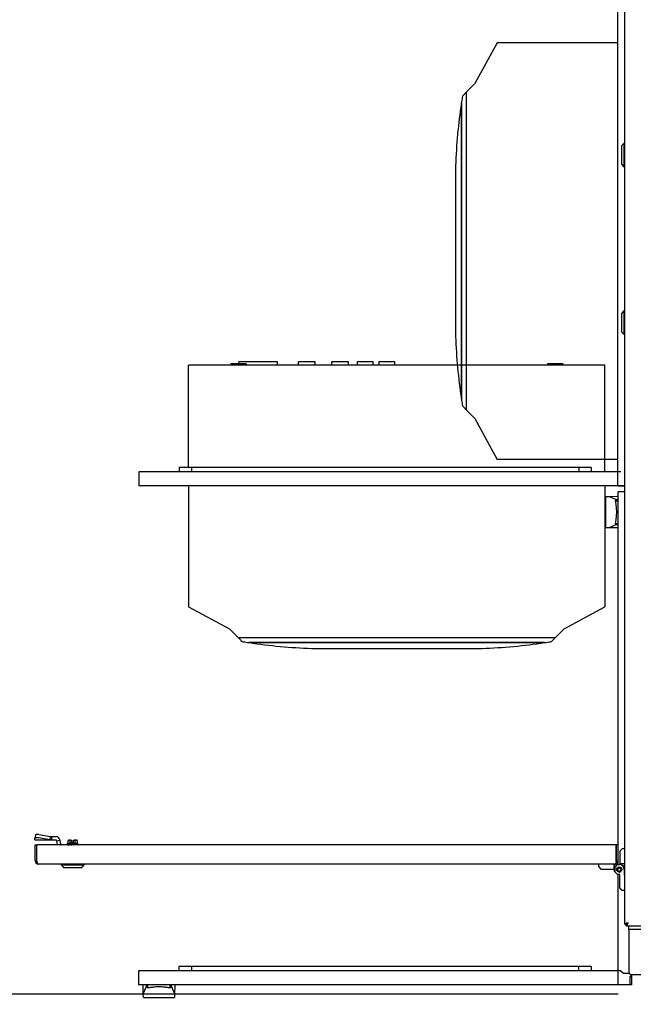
# Model space of a CAD drawing. Extents: x -72 to 51457, y 0 to 26838.
# Tile 12 of 203: x 4608 to 5345, y 7634 to 8816. Entities that reach past the tile are written whole.
import ezdxf
from ezdxf.enums import TextEntityAlignment as Align

# ---------------------------------------------------------------- set-up
doc = ezdxf.new("R2010")
doc.units = 0
doc.header["$LTSCALE"] = 12
for name, pattern in [('LDM', [0]), ('LEA', [0]), ('LFUN', [0]), ('SOLID_THIN', [0])]:
    doc.linetypes.add(name, pattern=pattern)
doc.layers.get('0').update_dxf_attribs({"linetype": 'CONTINUOUS'})
doc.layers.add('4', color=7, linetype='CONTINUOUS')
doc.styles.get("Standard").update_dxf_attribs({"font": 'medtext', "width": 0.75})
doc.styles.add('TDM', font='TXT', dxfattribs={"width": 0.675})
doc.dimstyles.new('MEDDIM1607', dxfattribs={"dimscale": 20, "dimtxt": 6, "dimasz": 3.5, "dimexe": 2.5, "dimexo": 2.5, "dimgap": 1.665, "dimtad": 1, "dimdec": 4, "dimrnd": 1, "dimzin": 12, "dimdsep": 46, "dimtxsty": 'Standard', "dimblk": 'MEDFUNV_7', "dimcen": 30, "dimclrd": 7, "dimclre": 7, "dimclrt": 7, "dimadec": 0, "dimazin": 0, "dimtfac": 0.7, "dimtdec": 4, "dimtmove": 0, "dimatfit": 3, "dimldrblk": 'MEDFUNV_7', "dimfxl": 0, "dimtolj": 1, "dimtzin": 0, "dimarcsym": 0})
doc.dimstyles.new('MEDDIM1614', dxfattribs={"dimscale": 20, "dimtxt": 6, "dimasz": 3.5, "dimexe": 2.5, "dimexo": 2.5, "dimgap": 1.665, "dimtad": 1, "dimdec": 4, "dimrnd": 1, "dimzin": 12, "dimdsep": 46, "dimtxsty": 'Standard', "dimblk": 'MEDFUNV_7', "dimcen": 30, "dimclrd": 7, "dimclre": 7, "dimclrt": 7, "dimadec": 0, "dimazin": 0, "dimtfac": 0.7, "dimtdec": 4, "dimtmove": 0, "dimatfit": 3, "dimldrblk": 'MEDFUNV_7', "dimfxl": 0, "dimtolj": 1, "dimtzin": 0, "dimarcsym": 0})
doc.dimstyles.new('MEDDIM8114', dxfattribs={"dimscale": 20, "dimtxt": 6, "dimasz": 3.5, "dimexe": 2.5, "dimexo": 2.5, "dimgap": 1.665, "dimtad": 1, "dimdec": 4, "dimrnd": 1, "dimzin": 12, "dimdsep": 46, "dimtxsty": 'Standard', "dimblk": 'MEDFUNV_7', "dimcen": 30, "dimclrd": 7, "dimclre": 7, "dimclrt": 7, "dimadec": 0, "dimazin": 0, "dimtfac": 0.7, "dimtdec": 4, "dimtmove": 0, "dimatfit": 3, "dimldrblk": 'MEDFUNV_7', "dimfxl": 0, "dimtolj": 1, "dimtzin": 0, "dimarcsym": 0})

# ---------------------------------------------------------------- blocks, each defined once
blk = doc.blocks.new('MEDFUNV_6')
at = {"color": 0, "linetype": 'LFUN', "lineweight": -2}
for points in [[(1, 0.133), (0, 0), (1, -0.133), (1, 0.133)], [(1, 0.111), (0.167, 0), (1, -0.111)], [(1, 0.089), (0.333, 0), (1, -0.089)], [(1, 0.067), (0.5, 0), (1, -0.067)], [(1, 0.044), (0.667, 0), (1, -0.044)], [(1, 0.022), (0.833, 0), (1, -0.022)]]:
    blk.add_lwpolyline(points, dxfattribs=at)
blk = doc.blocks.new('MEDFUNV_7')
at = {"color": 0, "linetype": 'LFUN', "lineweight": -2}
for points in [[(-1, 0.133), (0, 0), (-1, -0.133), (-1, 0.133)], [(-1, 0.111), (-0.167, 0), (-1, -0.111)], [(-1, 0.089), (-0.333, 0), (-1, -0.089)], [(-1, 0.067), (-0.5, 0), (-1, -0.067)], [(-1, 0.044), (-0.667, 0), (-1, -0.044)], [(-1, 0.022), (-0.833, 0), (-1, -0.022)]]:
    blk.add_lwpolyline(points, dxfattribs=at)
blk = doc.blocks.new('MEDCLUMP_DIM_1608_')
at = {"layer": '4', "color": 7, "linetype": 'LEA', "lineweight": 25}
for p, q in [((5818.1, 9552.7), (3300.8, 9552.7)), ((5818.1, 7552.7), (3300.8, 7552.7))]:
    blk.add_line(p, q, dxfattribs=at)
at = {"layer": '4', "color": 7, "linetype": 'LDM', "lineweight": 25}
blk.add_line((3350.8, 7552.7), (3350.8, 9552.7), dxfattribs=at)
at = {"layer": '4', "color": 7, "linetype": 'LDM', "lineweight": 25, "xscale": 70, "yscale": 70, "zscale": 70, "rotation": 90}
for name, p in [('MEDFUNV_7', (3350.8, 9552.7)), ('MEDFUNV_6', (3350.8, 7552.7))]:
    blk.add_blockref(name, p, dxfattribs=at)
at = {"layer": '4', "color": 7, "lineweight": 25, "style": 'TDM', "width": 0.781579}
blk.add_text('2000', height=120, rotation=90, dxfattribs=at).set_placement((3350.8, 8404.2), align=Align.BOTTOM_LEFT)
blk = doc.blocks.new('*D80')
at = {"lineweight": 0}
blk.add_blockref('MEDCLUMP_DIM_1608_', (0, 0), dxfattribs=at)
blk = doc.blocks.new('MEDCLUMP_DIM_1615_')
at = {"layer": '4', "color": 7, "linetype": 'LEA', "lineweight": 25}
for p, q in [((5327, 9459.2), (3742.5, 9459.2)), ((5327, 7646.2), (3742.5, 7646.2))]:
    blk.add_line(p, q, dxfattribs=at)
at = {"layer": '4', "color": 7, "linetype": 'LDM', "lineweight": 25}
blk.add_line((3792.5, 7646.2), (3792.5, 9459.2), dxfattribs=at)
at = {"layer": '4', "color": 7, "linetype": 'LDM', "lineweight": 25, "xscale": 70, "yscale": 70, "zscale": 70, "rotation": 90}
for name, p in [('MEDFUNV_7', (3792.5, 9459.2)), ('MEDFUNV_6', (3792.5, 7646.2))]:
    blk.add_blockref(name, p, dxfattribs=at)
at = {"layer": '4', "color": 7, "lineweight": 25, "style": 'TDM', "width": 0.825}
blk.add_text('1813', height=120, rotation=90, dxfattribs=at).set_placement((3792.5, 8404.2), align=Align.BOTTOM_LEFT)
blk = doc.blocks.new('*D78')
at = {"lineweight": 0}
blk.add_blockref('MEDCLUMP_DIM_1615_', (0, 0), dxfattribs=at)
blk = doc.blocks.new('MEDCLUMP_DIM_8115_')
at = {"layer": '4', "color": 7, "linetype": 'LEA', "lineweight": 25}
for p, q in [((5820.8, 7552.7), (3542.7, 7552.7)), ((3758.1, 7502.3), (3542.7, 7502.3))]:
    blk.add_line(p, q, dxfattribs=at)
at = {"layer": '4', "color": 7, "linetype": 'LDM', "lineweight": 25}
for points in [[(3592.7, 7837.7), (3592.7, 7552.7), (3592.7, 7502.3), (3592.7, 7362.3)], [(3592.7, 7552.7), (3592.7, 7502.3)]]:
    blk.add_lwpolyline(points, dxfattribs=at)
at = {"layer": '4', "color": 7, "linetype": 'LDM', "lineweight": 25, "xscale": 70, "yscale": 70, "zscale": 70, "rotation": 270}
for name, p in [('MEDFUNV_7', (3592.7, 7552.7)), ('MEDFUNV_6', (3592.7, 7502.3))]:
    blk.add_blockref(name, p, dxfattribs=at)
at = {"layer": '4', "color": 7, "lineweight": 25, "style": 'TDM', "width": 0.75}
blk.add_text('50', height=120, rotation=90, dxfattribs=at).set_placement((3592.7, 7662.7), align=Align.BOTTOM_LEFT)
blk = doc.blocks.new('*D26')
at = {"lineweight": 0}
blk.add_blockref('MEDCLUMP_DIM_8115_', (0, 0), dxfattribs=at)
blk = doc.blocks.new('Vela_Drauf')
at = {"color": 7, "linetype": 'SOLID_THIN', "lineweight": 25}
for p, q in [((5334.8, 7730), (5334.8, 9375.3)), ((5326.6, 8256), (5326.6, 8848)), ((5181.6, 8788), (5154.9, 8739)), ((5326.6, 8788), (5181.6, 8788)), ((5154.9, 8739), (5144.5, 8728.6)), ((5144.5, 8728.6), (5141.1, 8725.2)), ((5144.5, 8728.6), (5144.5, 8347.4)), ((5138.6, 8715.6), (5138.6, 8360.4)), ((5138.6, 8360.5), (5138.6, 8715.5)), ((5333.8, 8667.2), (5330.8, 8664.2)), ((5330.8, 8664.2), (5330.8, 8642.2)), ((5334.8, 8667.2), (5333.8, 8667.2)), ((5333.8, 8667.2), (5333.8, 8639.2)), ((5131.6, 8640.5), (5131.6, 8435.5)), ((5330.8, 8642.2), (5333.8, 8639.2)), ((5333.8, 8639.2), (5334.8, 8639.2)), ((5333.8, 8466.2), (5330.8, 8463.2)), ((5330.8, 8463.2), (5330.8, 8452.2)), ((5334.8, 8466.2), (5333.8, 8466.2)), ((5333.8, 8466.2), (5333.8, 8438.2)), ((5330.8, 8452.2), (5330.8, 8441.2)), ((5330.8, 8441.2), (5333.8, 8438.2)), ((5333.8, 8438.2), (5334.8, 8438.2)), ((5141.1, 8350.9), (5144.5, 8347.4)), ((5144.5, 8347.4), (5154.9, 8337)), ((5154.9, 8337), (5181.6, 8288)), ((5326.6, 8288), (5181.6, 8288)), ((5334.8, 8256), (5326.6, 8256)), ((5334.8, 8249.2), (5326.8, 8249.2)), ((5326.8, 7801.7), (5326.8, 8249.2)), ((5311.8, 8243.4), (5316.1, 8243.5)), ((5311.8, 8243.4), (5311.8, 8205.9)), ((5316.1, 8243.5), (5325.8, 8243.7)), ((5316.1, 8243.5), (5324.8, 8239.7)), ((5323.4, 8238.2), (5326.8, 8238.2)), ((5324.8, 8239.7), (5326.8, 8239.7)), ((5325.8, 8243.7), (5326.8, 8243.7)), ((5316.1, 8205.9), (5311.8, 8205.9)), ((5324.8, 8209.7), (5316.1, 8205.9)), ((5325.8, 8205.7), (5316.1, 8205.9)), ((5323.4, 8211.2), (5326.8, 8211.2)), ((5324.8, 8209.7), (5326.8, 8209.7)), ((5326.8, 8205.7), (5325.8, 8205.7)), ((5331.8, 7820.7), (5328.8, 7817.7)), ((5328.8, 7817.7), (5328.8, 7802.4)), ((5334.8, 7820.7), (5331.8, 7820.7)), ((5323.3, 7798.7), (5326.3, 7801.7)), ((5326.3, 7801.7), (5328.3, 7801.7)), ((5334.8, 7802.4), (5328.8, 7802.4)), ((5328.8, 7801.7), (5328.8, 7802.4)), ((5334.3, 7802.4), (5334.3, 7795.7)), ((5323.3, 7792.7), (5323.3, 7798.7)), ((5326.3, 7789.7), (5323.3, 7792.7)), ((5325.3, 7796.1), (5325.2, 7796)), ((5325.3, 7796.1), (5325.2, 7796.1)), ((5325.3, 7795.8), (5325.2, 7795.9)), ((5325.3, 7795.8), (5325.2, 7795.8)), ((5325.3, 7795.5), (5325.2, 7795.6)), ((5325.2, 7795.5), (5325.3, 7795.5)), ((5325.2, 7795.2), (5325.3, 7795.3)), ((5325.3, 7795.3), (5325.2, 7795.3)), ((5325.4, 7796.6), (5325.3, 7796.6)), ((5325.3, 7796.3), (5325.3, 7796.4)), ((5325.3, 7796.3), (5325.3, 7796.3)), ((5325.3, 7795), (5325.3, 7795.1)), ((5325.3, 7795), (5325.3, 7795)), ((5325.4, 7794.8), (5325.3, 7794.8)), ((5325.5, 7796.8), (5325.4, 7796.8)), ((5325.4, 7796.6), (5325.4, 7796.7)), ((5325.4, 7794.7), (5325.4, 7794.8)), ((5325.5, 7794.5), (5325.4, 7794.6)), ((5325.6, 7797.1), (5325.5, 7797.1)), ((5325.5, 7796.8), (5325.5, 7796.9)), ((5325.5, 7794.5), (5325.5, 7794.5)), ((5325.6, 7794.3), (5325.5, 7794.3)), ((5325.6, 7797.1), (5325.6, 7797.1)), ((5325.6, 7794.2), (5325.6, 7794.3)), ((5325.7, 7797.3), (5325.7, 7797.4)), ((5325.7, 7797.3), (5325.7, 7797.3)), ((5325.7, 7794.1), (5325.7, 7794.1)), ((5325.7, 7794), (5325.7, 7794.1)), ((5325.9, 7797.5), (5325.8, 7797.5)), ((5325.9, 7793.9), (5325.8, 7793.9)), ((5325.9, 7797.5), (5325.9, 7797.6)), ((5325.9, 7793.8), (5325.9, 7793.9)), ((5326, 7797.7), (5326, 7797.8)), ((5326, 7797.7), (5326, 7797.7)), ((5326, 7793.7), (5326, 7793.7)), ((5326, 7793.6), (5326, 7793.7)), ((5326.2, 7797.9), (5326.2, 7798)), ((5326.2, 7797.9), (5326.2, 7797.9)), ((5326.2, 7793.4), (5326.2, 7793.5)), ((5326.2, 7793.5), (5326.2, 7793.5)), ((5328.8, 7789.7), (5326.3, 7789.7)), ((5326.4, 7798.1), (5326.4, 7798.1)), ((5326.4, 7798.1), (5326.4, 7798.1)), ((5326.4, 7793.3), (5326.4, 7793.3)), ((5326.4, 7793.2), (5326.4, 7793.3)), ((5326.6, 7798.2), (5326.7, 7798.3)), ((5326.6, 7798.2), (5326.6, 7798.2)), ((5326.7, 7793.1), (5326.6, 7793.2)), ((5326.6, 7793.2), (5326.6, 7793.1)), ((5326.9, 7798.3), (5326.8, 7798.4)), ((5326.9, 7793), (5326.8, 7793)), ((5326.8, 7657.2), (5326.8, 7789.7)), ((5326.9, 7798.3), (5326.9, 7798.4)), ((5326.9, 7793), (5326.9, 7793)), ((5327.1, 7798.5), (5327, 7798.5)), ((5327.1, 7792.9), (5327, 7792.9)), ((5327.1, 7798.5), (5327.1, 7798.5)), ((5327.1, 7792.8), (5327.1, 7792.9)), ((5327.4, 7798.5), (5327.3, 7798.6)), ((5327.4, 7792.8), (5327.3, 7792.8)), ((5327.4, 7798.5), (5327.4, 7798.6)), ((5327.4, 7792.8), (5327.4, 7792.8)), ((5327.6, 7798.6), (5327.7, 7798.7)), ((5327.6, 7798.6), (5327.6, 7798.7)), ((5327.7, 7792.7), (5327.6, 7792.8)), ((5327.6, 7792.8), (5327.6, 7792.7)), ((5327.9, 7798.7), (5327.8, 7798.7)), ((5327.9, 7792.7), (5327.8, 7792.7)), ((5327.9, 7798.7), (5327.9, 7798.7)), ((5327.9, 7792.7), (5327.9, 7792.7)), ((5328.2, 7798.7), (5328.1, 7798.7)), ((5328.1, 7798.7), (5328.1, 7798.7)), ((5328.2, 7792.6), (5328.1, 7792.7)), ((5328.1, 7792.7), (5328.1, 7792.6)), ((5328.3, 7798.7), (5328.4, 7798.7)), ((5328.3, 7792.6), (5328.4, 7792.7)), ((5328.4, 7798.7), (5328.4, 7798.7)), ((5328.4, 7792.7), (5328.4, 7792.6)), ((5328.6, 7798.7), (5328.6, 7798.7)), ((5328.6, 7798.7), (5328.7, 7798.7)), ((5328.6, 7792.7), (5328.6, 7792.7)), ((5328.6, 7792.7), (5328.7, 7792.7)), ((5328.8, 7773.7), (5328.8, 7789.7)), ((5328.9, 7798.7), (5328.9, 7798.6)), ((5328.9, 7798.6), (5329, 7798.7)), ((5328.9, 7792.8), (5329, 7792.7)), ((5328.9, 7792.7), (5328.9, 7792.8)), ((5329.1, 7798.6), (5329.2, 7798.5)), ((5329.1, 7792.8), (5329.2, 7792.8)), ((5329.2, 7798.5), (5329.2, 7798.6)), ((5329.2, 7792.8), (5329.2, 7792.8)), ((5329.4, 7798.5), (5329.5, 7798.5)), ((5329.4, 7798.5), (5329.4, 7798.5)), ((5329.4, 7792.9), (5329.5, 7792.9)), ((5329.4, 7792.8), (5329.4, 7792.9)), ((5329.6, 7798.4), (5329.6, 7798.3)), ((5329.6, 7798.3), (5329.7, 7798.4)), ((5329.6, 7793), (5329.7, 7793)), ((5329.6, 7793), (5329.6, 7793)), ((5329.8, 7798.3), (5329.9, 7798.2)), ((5329.8, 7793.1), (5329.9, 7793.2)), ((5329.9, 7798.2), (5329.9, 7798.2)), ((5329.9, 7793.2), (5329.9, 7793.1)), ((5330.1, 7798.1), (5330.1, 7798.1)), ((5330.1, 7798.1), (5330.1, 7798.1)), ((5330.1, 7793.3), (5330.1, 7793.3)), ((5330.1, 7793.2), (5330.1, 7793.3)), ((5330.3, 7798), (5330.3, 7797.9)), ((5330.3, 7797.9), (5330.4, 7797.9)), ((5330.3, 7793.4), (5330.3, 7793.5)), ((5330.3, 7793.5), (5330.4, 7793.5)), ((5330.5, 7797.8), (5330.5, 7797.7)), ((5330.5, 7797.7), (5330.5, 7797.7)), ((5330.5, 7793.6), (5330.5, 7793.7)), ((5330.5, 7793.7), (5330.5, 7793.7)), ((5330.6, 7797.6), (5330.6, 7797.5)), ((5330.6, 7797.5), (5330.7, 7797.5)), ((5330.6, 7793.9), (5330.7, 7793.9)), ((5330.6, 7793.8), (5330.6, 7793.9)), ((5330.8, 7797.4), (5330.8, 7797.3)), ((5330.8, 7797.3), (5330.9, 7797.3)), ((5330.8, 7794.1), (5330.9, 7794.1)), ((5330.8, 7794), (5330.8, 7794.1)), ((5330.9, 7797.1), (5330.9, 7797.1)), ((5330.9, 7797.1), (5331, 7797.1)), ((5330.9, 7794.2), (5330.9, 7794.3)), ((5330.9, 7794.3), (5331, 7794.3)), ((5331.1, 7796.9), (5331, 7796.8)), ((5331, 7796.8), (5331.1, 7796.8)), ((5331, 7794.5), (5331.1, 7794.6)), ((5331.1, 7794.5), (5331, 7794.5)), ((5331.1, 7796.7), (5331.1, 7796.6)), ((5331.1, 7796.6), (5331.2, 7796.6)), ((5331.1, 7794.7), (5331.1, 7794.8)), ((5331.1, 7794.8), (5331.2, 7794.8)), ((5331.2, 7796.4), (5331.2, 7796.3)), ((5331.2, 7796.3), (5331.2, 7796.3)), ((5331.3, 7796.1), (5331.2, 7796.1)), ((5331.2, 7796.1), (5331.3, 7796)), ((5331.3, 7795.2), (5331.2, 7795.3)), ((5331.2, 7795.3), (5331.3, 7795.3)), ((5331.2, 7795), (5331.2, 7795.1)), ((5331.2, 7795), (5331.2, 7795)), ((5331.3, 7795.9), (5331.3, 7795.8)), ((5331.3, 7795.8), (5331.3, 7795.8)), ((5331.3, 7795.6), (5331.3, 7795.5)), ((5331.3, 7795.5), (5331.3, 7795.5)), ((5334.3, 7795.7), (5334.3, 7789)), ((5334.3, 7789), (5334.8, 7789)), ((5331.8, 7770.7), (5328.8, 7773.7)), ((5334.8, 7770.7), (5331.8, 7770.7)), ((5334.8, 7730), (5336.8, 7730)), ((5337.1, 7727.7), (5337.1, 7729.7)), ((5832.4, 7727.7), (5337.1, 7727.7)), ((5339.8, 7723.7), (5339.8, 7727.7)), ((5342.8, 7723.7), (5339.8, 7723.7)), ((5339.8, 7723.7), (5339.8, 7719.7)), ((5339.8, 7719.7), (5339.8, 7672.7)), ((5826.8, 7723.7), (5342.8, 7723.7)), ((5343.5, 7669.7), (5340.8, 7666.9)), ((5342.8, 7669.7), (5776.8, 7669.7)), ((5340.8, 7666.9), (5340.8, 7657.2)), ((5340.8, 7657.2), (5326.8, 7657.2))]:
    blk.add_line(p, q, dxfattribs=at)
for points in [[(5324.8, 8239.7), (5324.1, 8238.9), (5323.4, 8238.2)], [(5323.4, 8211.2), (5324.1, 8210.4), (5324.8, 8209.7)]]:
    blk.add_lwpolyline(points, dxfattribs=at)
for radius in [3.05, 3, 2]:
    blk.add_circle((5328.3, 7795.7), radius, dxfattribs=at)
for centre, radius, start, end in [((5781.3, 8618.2), 650, 170.7696, 171.3759), ((5144.6, 8721.6), 5, 135, 170.7696), ((5781.3, 8618.2), 650, 171.3862, 178.0285), ((5781.3, 8457.9), 650, 181.9715, 188.6138), ((5781.3, 8457.9), 650, 188.6241, 189.2304), ((5144.6, 8354.4), 5, 189.2304, 225), ((5328.3, 7795.7), 6, 0, 90), ((5338.8, 7731.7), 4, 204.3061, 245.6939), ((5338.8, 7731.7), 2, 212.3885, 237.5907), ((5342.8, 7672.7), 3, 180, 270)]:
    blk.add_arc(centre, radius, start, end, dxfattribs=at)
for points, knots in [([(5323.4, 8238.2), (5323.6, 8237.2), (5323.9, 8235.7), (5324.1, 8234), (5324.3, 8232.5), (5324.4, 8231.5), (5324.5, 8231), (5324.7, 8229), (5324.7, 8226.9), (5324.8, 8224.8), (5324.8, 8222.7), (5324.7, 8220.6), (5324.5, 8218.6), (5324.4, 8218.1), (5324.3, 8217.1), (5324.1, 8215.6), (5323.9, 8213.8), (5323.6, 8212.2), (5323.4, 8211.2)], [0, 0, 0, 0, 1, 2, 3, 4, 4, 4, 5, 5, 5, 6, 6, 6, 7, 8, 9, 10, 10, 10, 10]), ([(5338.8, 7731.7), (5336.9, 7731.2), (5336.2, 7731), (5335.6, 7730.7), (5335, 7730.5), (5334.8, 7730.3), (5334.8, 7730)], [0, 0, 0, 0, 1, 1, 1, 2, 2, 2, 2]), ([(5337.1, 7727.7), (5337.4, 7727.8), (5337.6, 7728), (5337.8, 7728.6), (5338.1, 7729.2), (5338.3, 7729.9), (5338.8, 7731.7)], [0, 0, 0, 0, 1, 1, 1, 2, 2, 2, 2]), ([(5337.1, 7729.7), (5337.5, 7729.8), (5337.6, 7729.8), (5337.8, 7730.1), (5338.1, 7730.5), (5338.3, 7730.8), (5338.8, 7731.7)], [0, 0, 0, 0, 1, 1, 1, 2, 2, 2, 2])]:
    blk.add_open_spline(points, degree=3, knots=knots, dxfattribs=at)
blk.add_open_spline([(5338.8, 7731.7), (5338.3, 7731.5), (5337.7, 7731.1), (5337.1, 7730.7), (5336.8, 7730.4), (5336.8, 7730.2), (5336.8, 7730)], degree=3, dxfattribs=at)
blk = doc.blocks.new('Türen_Drauf')
at = {"color": 7, "linetype": 'SOLID_THIN', "lineweight": 25}
for p, q in [((4861.9, 8402.6), (4861.9, 8401.1)), ((4866.5, 8402.6), (4861.9, 8402.6)), ((4866.5, 8402.6), (4866.5, 8401.1)), ((4875.7, 8402.6), (4866.5, 8402.6)), ((4917.9, 8405.1), (4871.2, 8405.1)), ((4871.2, 8402.6), (4871.2, 8405.1)), ((4875.7, 8402.6), (4875.7, 8401.1)), ((4880.3, 8402.6), (4875.7, 8402.6)), ((4880.3, 8402.6), (4880.3, 8401.1)), ((4917.9, 8401.1), (4917.9, 8405.1)), ((4943.2, 8401.1), (4943.2, 8405.1)), ((4963, 8405.1), (4943.2, 8405.1)), ((4963, 8401.1), (4963, 8405.1)), ((4983.2, 8401.1), (4983.2, 8405.1)), ((5003, 8405.1), (4983.2, 8405.1)), ((5003, 8401.1), (5003, 8405.1)), ((5013.6, 8405.1), (5013.6, 8401.1)), ((5032.6, 8405.1), (5013.6, 8405.1)), ((5032.6, 8401.1), (5032.6, 8405.1)), ((5039.6, 8405.1), (5039.6, 8401.1)), ((5058.6, 8405.1), (5039.6, 8405.1)), ((5058.6, 8401.1), (5058.6, 8405.1)), ((5241.9, 8402.6), (5241.9, 8401.1)), ((5246.5, 8402.6), (5241.9, 8402.6)), ((5246.5, 8402.6), (5246.5, 8401.1)), ((5255.7, 8402.6), (5246.5, 8402.6)), ((5255.7, 8402.6), (5255.7, 8401.1)), ((5260.3, 8402.6), (5255.7, 8402.6)), ((5260.3, 8402.6), (5260.3, 8401.1)), ((4811.1, 8278.1), (4811.1, 8401.1)), ((5311.1, 8401.1), (4811.1, 8401.1)), ((5311.1, 8273.1), (5311.1, 8401.1)), ((4751.1, 8273.1), (4751.1, 8256.1)), ((5330.3, 8273.1), (4751.1, 8273.1)), ((4799.6, 8278.1), (4799.6, 8273.1)), ((4814.6, 8278.1), (4799.6, 8278.1)), ((4814.6, 8278.1), (4814.6, 8273.1)), ((5279.6, 8278.1), (4814.6, 8278.1)), ((5279.6, 8278.1), (5279.6, 8273.1)), ((5294.6, 8278.1), (5279.6, 8278.1)), ((5294.6, 8278.1), (5294.6, 8273.1)), ((5334.8, 8256.1), (4751.1, 8256.1)), ((4811.1, 8256.1), (4811.1, 8111.1)), ((5311.1, 8256.1), (5311.1, 8111.1)), ((4811.1, 8111.1), (4860.1, 8084.4)), ((5262.1, 8084.4), (5311.1, 8111.1)), ((4860.1, 8084.4), (4870.5, 8074)), ((5251.7, 8074), (5262.1, 8084.4)), ((4870.5, 8074), (5251.7, 8074)), ((4870.5, 8074), (4874, 8070.5)), ((5248.2, 8070.5), (5251.7, 8074)), ((4883.5, 8068), (5238.7, 8068)), ((5238.6, 8068), (4883.6, 8068)), ((4958.6, 8061.1), (5163.6, 8061.1)), ((4627.2, 7837), (4626.5, 7833.3)), ((4626.9, 7835.2), (4626.8, 7835.2)), ((4626.8, 7835.2), (4626.8, 7834.9)), ((4631.3, 7837.7), (4645.3, 7835.2)), ((4644.7, 7831.6), (4645.3, 7835.2)), ((4646.8, 7831.2), (4646.8, 7835.2)), ((4646.8, 7835.2), (4651.8, 7835.2)), ((4626.3, 7831.6), (4626.5, 7833.2)), ((4626.8, 7831.2), (4646.8, 7831.2)), ((4626.8, 7806.2), (4626.8, 7825.2)), ((4626.8, 7825.2), (4628.8, 7825.2)), ((4628.8, 7806.2), (4628.8, 7825.2)), ((5324.7, 7825.2), (4628.8, 7825.2)), ((4628.8, 7806.2), (4628.8, 7825.2)), ((4630.6, 7834), (4644.7, 7831.6)), ((4646.8, 7831.2), (4651.8, 7831.2)), ((4652.4, 7830.3), (4652.3, 7830.8)), ((4652.4, 7830.3), (4656.3, 7831)), ((4652.4, 7830.3), (4653.3, 7825.2)), ((4657.3, 7825.6), (4655.1, 7825.2)), ((4656.2, 7831.5), (4656.3, 7831)), ((4656.3, 7831), (4657.3, 7825.6)), ((4665.6, 7826.8), (4665, 7826.3)), ((4665, 7826.3), (4665, 7825.6)), ((4678.5, 7826.3), (4665, 7826.3)), ((4665.3, 7825.3), (4665.3, 7825.2)), ((4665.3, 7825.3), (4665.3, 7825.3)), ((4665.3, 7825.3), (4665.3, 7825.2)), ((4665.5, 7825.3), (4665.9, 7825.3)), ((4665.5, 7825.2), (4665.5, 7825.3)), ((4671.8, 7826.8), (4665.6, 7826.8)), ((4665.9, 7825.3), (4665.9, 7825.2)), ((4666.2, 7830.3), (4666.2, 7826.8)), ((4666.5, 7825.3), (4667.2, 7825.3)), ((4666.5, 7825.2), (4666.5, 7825.3)), ((4667.9, 7830.8), (4666.8, 7830.8)), ((4667.2, 7825.3), (4667.2, 7825.2)), ((4668.1, 7825.3), (4669, 7825.3)), ((4668.1, 7825.3), (4668.1, 7825.2)), ((4669.3, 7830.8), (4668.2, 7830.8)), ((4669, 7826.8), (4669, 7830.3)), ((4669, 7825.2), (4669, 7825.3)), ((4669.3, 7830.8), (4670.7, 7830.8)), ((4670.1, 7825.3), (4671.2, 7825.3)), ((4670.1, 7825.3), (4670.1, 7825.2)), ((4671, 7828.3), (4670.7, 7828)), ((4671, 7830.3), (4671, 7830.5)), ((4671, 7828.3), (4671, 7830.3)), ((4671, 7828.3), (4672.5, 7828.3)), ((4671.2, 7825.2), (4671.2, 7825.3)), ((4677.9, 7826.8), (4671.8, 7826.8)), ((4673.4, 7825.3), (4672.3, 7825.3)), ((4672.3, 7825.3), (4672.3, 7825.2)), ((4672.5, 7830.3), (4672.5, 7828.3)), ((4672.5, 7828.3), (4672.8, 7828)), ((4672.8, 7830.8), (4674.2, 7830.8)), ((4673.4, 7825.2), (4673.4, 7825.3)), ((4675.3, 7830.8), (4674.2, 7830.8)), ((4674.5, 7830.3), (4674.5, 7826.8)), ((4675.5, 7825.3), (4674.5, 7825.3)), ((4674.5, 7825.3), (4674.5, 7825.2)), ((4675.5, 7825.2), (4675.5, 7825.3)), ((4676.7, 7830.8), (4675.6, 7830.8)), ((4677, 7825.3), (4676.3, 7825.3)), ((4676.3, 7825.3), (4676.3, 7825.2)), ((4677, 7825.2), (4677, 7825.3)), ((4677.3, 7830.3), (4677.3, 7826.8)), ((4678, 7825.3), (4677.6, 7825.3)), ((4677.6, 7825.3), (4677.6, 7825.2)), ((4678.5, 7826.3), (4677.9, 7826.8)), ((4678, 7825.2), (4678, 7825.3)), ((4678.2, 7825.2), (4678.2, 7825.3)), ((4678.2, 7825.3), (4678.2, 7825.3)), ((4678.2, 7825.3), (4678.2, 7825.2)), ((4678.5, 7825.6), (4678.5, 7826.3)), ((5324.7, 7806.2), (5324.7, 7825.2)), ((5326.8, 7825.2), (5324.8, 7825.2)), ((5324.8, 7806.2), (5324.8, 7825.2)), ((5326.8, 7806.2), (5326.8, 7825.2)), ((4626.8, 7806.2), (4628.8, 7806.2)), ((5322.8, 7802.2), (4630.8, 7802.2)), ((4657.8, 7802.2), (4657.8, 7801.2)), ((4657.8, 7801.2), (4660.8, 7798.2)), ((4657.8, 7801.2), (4685.8, 7801.2)), ((4682.8, 7798.2), (4685.8, 7801.2)), ((4685.8, 7801.2), (4685.8, 7802.2)), ((5303.3, 7802.2), (5303.3, 7799.2)), ((5321.6, 7802.2), (5321.6, 7796.2)), ((5321.6, 7801.7), (5326.3, 7801.7)), ((5323.3, 7798.7), (5326.3, 7801.7)), ((5326.8, 7806.2), (5324.8, 7806.2)), ((5326.3, 7801.7), (5328.3, 7801.7)), ((4660.8, 7798.2), (4671.8, 7798.2)), ((4671.8, 7798.2), (4682.8, 7798.2)), ((5303.3, 7799.2), (5306.3, 7796.2)), ((5306.3, 7796.2), (5321.6, 7796.2)), ((5322.3, 7796.2), (5321.6, 7796.2)), ((5322.3, 7796.2), (5322.3, 7793.7)), ((5322.3, 7793.7), (5323.3, 7792.7)), ((5323.3, 7792.7), (5323.3, 7798.7)), ((5326.3, 7789.7), (5323.3, 7792.7)), ((5325.3, 7796.1), (5325.2, 7796)), ((5325.3, 7796.1), (5325.2, 7796.1)), ((5325.3, 7795.8), (5325.2, 7795.9)), ((5325.3, 7795.8), (5325.2, 7795.8)), ((5325.3, 7795.5), (5325.2, 7795.6)), ((5325.2, 7795.5), (5325.3, 7795.5)), ((5325.3, 7795.3), (5325.2, 7795.3)), ((5325.2, 7795.2), (5325.3, 7795.3)), ((5325.4, 7796.6), (5325.3, 7796.6)), ((5325.3, 7796.3), (5325.3, 7796.4)), ((5325.3, 7796.3), (5325.3, 7796.3)), ((5325.3, 7795), (5325.3, 7795.1)), ((5325.3, 7795), (5325.3, 7795)), ((5325.4, 7794.8), (5325.3, 7794.8)), ((5325.5, 7796.8), (5325.4, 7796.8)), ((5325.4, 7796.6), (5325.4, 7796.7)), ((5325.4, 7794.7), (5325.4, 7794.8)), ((5325.5, 7794.5), (5325.4, 7794.6)), ((5325.6, 7797.1), (5325.5, 7797.1)), ((5325.5, 7796.8), (5325.5, 7796.9)), ((5325.5, 7794.5), (5325.5, 7794.5)), ((5325.6, 7794.3), (5325.5, 7794.3)), ((5325.6, 7797.1), (5325.6, 7797.1)), ((5325.6, 7794.2), (5325.6, 7794.3)), ((5325.7, 7797.3), (5325.7, 7797.4)), ((5325.7, 7797.3), (5325.7, 7797.3)), ((5325.7, 7794), (5325.7, 7794.1)), ((5325.7, 7794.1), (5325.7, 7794.1)), ((5325.9, 7797.5), (5325.8, 7797.5)), ((5325.9, 7793.9), (5325.8, 7793.9)), ((5325.9, 7797.5), (5325.9, 7797.6)), ((5325.9, 7793.8), (5325.9, 7793.9)), ((5326, 7797.7), (5326, 7797.8)), ((5326, 7797.7), (5326, 7797.7)), ((5326, 7793.7), (5326, 7793.7)), ((5326, 7793.6), (5326, 7793.7)), ((5326.2, 7797.9), (5326.2, 7798)), ((5326.2, 7797.9), (5326.2, 7797.9)), ((5326.2, 7793.4), (5326.2, 7793.5)), ((5326.2, 7793.5), (5326.2, 7793.5)), ((5328.8, 7789.7), (5326.3, 7789.7)), ((5326.4, 7798.1), (5326.4, 7798.1)), ((5326.4, 7798.1), (5326.4, 7798.1)), ((5326.4, 7793.3), (5326.4, 7793.3)), ((5326.4, 7793.2), (5326.4, 7793.3)), ((5326.6, 7798.2), (5326.7, 7798.3)), ((5326.6, 7798.2), (5326.6, 7798.2)), ((5326.6, 7793.2), (5326.6, 7793.1)), ((5326.7, 7793.1), (5326.6, 7793.2)), ((5326.9, 7798.3), (5326.8, 7798.4)), ((5326.9, 7793), (5326.8, 7793)), ((5326.9, 7798.3), (5326.9, 7798.4)), ((5326.9, 7793), (5326.9, 7793)), ((5327.1, 7798.5), (5327, 7798.5)), ((5327.1, 7792.9), (5327, 7792.9)), ((5327.1, 7798.5), (5327.1, 7798.5)), ((5327.1, 7792.8), (5327.1, 7792.9)), ((5327.4, 7798.5), (5327.3, 7798.6)), ((5327.4, 7792.8), (5327.3, 7792.8)), ((5327.4, 7798.5), (5327.4, 7798.6)), ((5327.4, 7792.8), (5327.4, 7792.8)), ((5327.6, 7798.6), (5327.7, 7798.7)), ((5327.6, 7798.6), (5327.6, 7798.7)), ((5327.7, 7792.7), (5327.6, 7792.8)), ((5327.6, 7792.8), (5327.6, 7792.7)), ((5327.9, 7798.7), (5327.8, 7798.7)), ((5327.9, 7792.7), (5327.8, 7792.7)), ((5327.9, 7798.7), (5327.9, 7798.7)), ((5327.9, 7792.7), (5327.9, 7792.7)), ((5328.2, 7798.7), (5328.1, 7798.7)), ((5328.1, 7798.7), (5328.1, 7798.7)), ((5328.1, 7792.7), (5328.1, 7792.6)), ((5328.2, 7792.6), (5328.1, 7792.7)), ((5328.3, 7798.7), (5328.4, 7798.7)), ((5328.3, 7792.6), (5328.4, 7792.7)), ((5328.4, 7798.7), (5328.4, 7798.7)), ((5328.4, 7792.7), (5328.4, 7792.6)), ((5328.6, 7798.7), (5328.6, 7798.7)), ((5328.6, 7798.7), (5328.7, 7798.7)), ((5328.6, 7792.7), (5328.6, 7792.7)), ((5328.6, 7792.7), (5328.7, 7792.7)), ((5328.8, 7773.7), (5328.8, 7789.7)), ((5328.9, 7798.7), (5328.9, 7798.6)), ((5328.9, 7798.6), (5329, 7798.7)), ((5328.9, 7792.7), (5328.9, 7792.8)), ((5328.9, 7792.8), (5329, 7792.7)), ((5329.1, 7798.6), (5329.2, 7798.5)), ((5329.1, 7792.8), (5329.2, 7792.8)), ((5329.2, 7798.5), (5329.2, 7798.6)), ((5329.2, 7792.8), (5329.2, 7792.8)), ((5329.4, 7798.5), (5329.4, 7798.5)), ((5329.4, 7798.5), (5329.5, 7798.5)), ((5329.4, 7792.8), (5329.4, 7792.9)), ((5329.4, 7792.9), (5329.5, 7792.9)), ((5329.6, 7798.4), (5329.6, 7798.3)), ((5329.6, 7798.3), (5329.7, 7798.4)), ((5329.6, 7793), (5329.7, 7793)), ((5329.6, 7793), (5329.6, 7793)), ((5329.8, 7798.3), (5329.9, 7798.2)), ((5329.8, 7793.1), (5329.9, 7793.2)), ((5329.9, 7798.2), (5329.9, 7798.2)), ((5329.9, 7793.2), (5329.9, 7793.1)), ((5330.1, 7798.1), (5330.1, 7798.1)), ((5330.1, 7798.1), (5330.1, 7798.1)), ((5330.1, 7793.3), (5330.1, 7793.3)), ((5330.1, 7793.2), (5330.1, 7793.3)), ((5330.3, 7798), (5330.3, 7797.9)), ((5330.3, 7797.9), (5330.4, 7797.9)), ((5330.3, 7793.5), (5330.4, 7793.5)), ((5330.3, 7793.4), (5330.3, 7793.5)), ((5330.5, 7797.8), (5330.5, 7797.7)), ((5330.5, 7797.7), (5330.5, 7797.7)), ((5330.5, 7793.7), (5330.5, 7793.7)), ((5330.5, 7793.6), (5330.5, 7793.7)), ((5330.6, 7797.6), (5330.6, 7797.5)), ((5330.6, 7797.5), (5330.7, 7797.5)), ((5330.6, 7793.8), (5330.6, 7793.9)), ((5330.6, 7793.9), (5330.7, 7793.9)), ((5330.8, 7797.4), (5330.8, 7797.3)), ((5330.8, 7797.3), (5330.9, 7797.3)), ((5330.8, 7794.1), (5330.9, 7794.1)), ((5330.8, 7794), (5330.8, 7794.1)), ((5330.9, 7797.1), (5330.9, 7797.1)), ((5330.9, 7797.1), (5331, 7797.1)), ((5330.9, 7794.2), (5330.9, 7794.3)), ((5330.9, 7794.3), (5331, 7794.3)), ((5331.1, 7796.9), (5331, 7796.8)), ((5331, 7796.8), (5331.1, 7796.8)), ((5331, 7794.5), (5331.1, 7794.6)), ((5331.1, 7794.5), (5331, 7794.5)), ((5331.1, 7796.7), (5331.1, 7796.6)), ((5331.1, 7796.6), (5331.2, 7796.6)), ((5331.1, 7794.7), (5331.1, 7794.8)), ((5331.1, 7794.8), (5331.2, 7794.8)), ((5331.2, 7796.4), (5331.2, 7796.3)), ((5331.2, 7796.3), (5331.2, 7796.3)), ((5331.3, 7796.1), (5331.2, 7796.1)), ((5331.2, 7796.1), (5331.3, 7796)), ((5331.2, 7795.3), (5331.3, 7795.3)), ((5331.3, 7795.2), (5331.2, 7795.3)), ((5331.2, 7795), (5331.2, 7795.1)), ((5331.2, 7795), (5331.2, 7795)), ((5331.3, 7796.1), (5331.3, 7796.1)), ((5331.3, 7795.9), (5331.3, 7795.8)), ((5331.3, 7795.8), (5331.3, 7795.8)), ((5331.3, 7795.8), (5331.3, 7795.8)), ((5331.3, 7795.6), (5331.3, 7795.5)), ((5331.3, 7795.6), (5331.3, 7795.5)), ((5331.3, 7795.5), (5331.3, 7795.5)), ((5331.3, 7795.3), (5331.3, 7795.3)), ((5334.3, 7795.7), (5334.3, 7789)), ((5334.3, 7789), (5334.8, 7789)), ((5331.8, 7770.7), (5328.8, 7773.7)), ((5334.8, 7770.7), (5331.8, 7770.7)), ((5330.2, 7674.2), (4751, 7674.2)), ((4751, 7674.2), (4751, 7657.2)), ((4799.5, 7679.2), (4799.5, 7674.2)), ((4814.5, 7679.2), (4799.5, 7679.2)), ((4814.5, 7679.2), (4814.5, 7674.2)), ((5279.5, 7679.2), (4814.5, 7679.2)), ((5279.5, 7679.2), (5279.5, 7674.2)), ((5294.5, 7679.2), (5279.5, 7679.2)), ((5294.5, 7679.2), (5294.5, 7674.2)), ((5330.2, 7674.2), (5333.2, 7671.2)), ((5333.2, 7671.2), (5340.2, 7671.2)), ((5343, 7669.7), (5343, 7657.2)), ((5343, 7657.2), (4751, 7657.2)), ((4756.5, 7656.2), (4756.5, 7657.2)), ((4756.6, 7646.5), (4756.5, 7656.2)), ((4756.6, 7646.5), (4760.5, 7655.2)), ((4756.7, 7642.2), (4756.6, 7646.5)), ((4760.5, 7655.2), (4760.5, 7657.2)), ((4762, 7653.8), (4762, 7657.2)), ((4789, 7653.8), (4789, 7657.2)), ((4790.5, 7655.2), (4790.5, 7657.2)), ((4790.5, 7655.2), (4794.3, 7646.5)), ((4794.3, 7646.5), (4794.2, 7642.2)), ((4794.4, 7656.2), (4794.3, 7646.5)), ((4794.4, 7657.2), (4794.4, 7656.2)), ((4756.7, 7642.2), (4794.2, 7642.2))]:
    blk.add_line(p, q, dxfattribs=at)
for points in [[(4631.3, 7837.7), (4630.5, 7837.8), (4629.7, 7837.8), (4629, 7837.8), (4628.4, 7837.7), (4627.9, 7837.6), (4627.5, 7837.4), (4627.3, 7837.2), (4627.2, 7837)], [(4626.5, 7833.2), (4626.6, 7833.5), (4626.8, 7833.7), (4627.2, 7833.9), (4627.7, 7834.1), (4628.4, 7834.1), (4629.1, 7834.2), (4629.8, 7834.1), (4630.6, 7834)], [(4671, 7830.3), (4671, 7830.3), (4671, 7830.4), (4671, 7830.5), (4671, 7830.5), (4671, 7830.5), (4671, 7830.5), (4671, 7830.5), (4671, 7830.5), (4671, 7830.5)], [(4672.5, 7830.5), (4672.5, 7830.5), (4672.5, 7830.5), (4672.5, 7830.5), (4672.5, 7830.5), (4672.5, 7830.5), (4672.5, 7830.4), (4672.5, 7830.4), (4672.5, 7830.3)], [(4760.5, 7655.2), (4761.2, 7654.5), (4762, 7653.8)], [(4789, 7653.8), (4789.7, 7654.5), (4790.5, 7655.2)]]:
    blk.add_lwpolyline(points, dxfattribs=at)
for radius in [3.05, 3, 2]:
    blk.add_circle((5328.3, 7795.7), radius, dxfattribs=at)
for centre, radius, start, end in [((4877.5, 8074), 5, 225, 260.7696), ((4981, 8710.7), 650, 260.7696, 261.3759), ((4981, 8710.7), 650, 261.3862, 268.0285), ((5141.2, 8710.7), 650, 271.9715, 278.6138), ((5141.2, 8710.7), 650, 278.6241, 279.2304), ((5244.7, 8074), 5, 279.2304, 315), ((4651.8, 7830.7), 4.5, 10.3889, 90), ((4651.8, 7830.7), 0.5, 10.3889, 90), ((4665.3, 7825.6), 0.3, 180, 270), ((4670.7, 7830.5), 0.3, 360, 90), ((4672.8, 7830.5), 0.3, 90, 180), ((4678.2, 7825.6), 0.3, 270, 0), ((5328.3, 7795.7), 6, 0, 90), ((5342.8, 7672.7), 3, 180, 270)]:
    blk.add_arc(centre, radius, start, end, dxfattribs=at)
for points in [[(4645.3, 7835.2), (4646, 7835.2), (4646.2, 7835.2), (4646.8, 7835.2)], [(4626.3, 7831.6), (4626.5, 7831.3), (4626.6, 7831.2), (4626.8, 7831.2)], [(4646.8, 7831.2), (4646, 7831.2), (4645.6, 7831.3), (4644.7, 7831.6)], [(4666.8, 7830.8), (4666.5, 7830.8), (4666.2, 7830.6), (4666.2, 7830.3)], [(4668.2, 7830.8), (4668, 7830.8), (4668, 7830.8), (4667.9, 7830.8)], [(4667.9, 7830.8), (4668, 7830.8), (4668, 7830.8), (4668.2, 7830.8)], [(4669.3, 7830.8), (4669.1, 7830.8), (4669, 7830.6), (4669, 7830.3)], [(4674.5, 7830.3), (4674.5, 7830.6), (4674.4, 7830.8), (4674.2, 7830.8)], [(4675.6, 7830.8), (4675.5, 7830.8), (4675.5, 7830.8), (4675.3, 7830.8)], [(4675.3, 7830.8), (4675.5, 7830.8), (4675.5, 7830.8), (4675.6, 7830.8)], [(4677.3, 7830.3), (4677.3, 7830.6), (4677, 7830.8), (4676.7, 7830.8)]]:
    blk.add_open_spline(points, degree=3, dxfattribs=at)
for points, knots in [([(4657.3, 7825.6), (4657.4, 7825.4), (4657.4, 7825.4), (4657.5, 7825.3), (4657.6, 7825.2), (4657.7, 7825.2), (4657.8, 7825.2)], [0, 0, 0, 0, 1, 1, 1, 2, 2, 2, 2]), ([(4626.8, 7806.2), (4626.9, 7804.9), (4627.2, 7804.1), (4627.9, 7803.4), (4628.6, 7802.6), (4629.3, 7802.4), (4630.8, 7802.2)], [0, 0, 0, 0, 1, 1, 1, 2, 2, 2, 2]), ([(4630.8, 7802.2), (4630.1, 7802.3), (4629.7, 7802.6), (4629.4, 7803.2), (4629.1, 7803.8), (4629, 7804.7), (4628.8, 7806.2)], [0, 0, 0, 0, 1, 1, 1, 2, 2, 2, 2]), ([(4628.8, 7806.2), (4628.8, 7806), (4628.8, 7805.9), (4628.8, 7805.8), (4628.8, 7805.7), (4628.8, 7805.6), (4628.9, 7805.5)], [0, 0, 0, 0, 1, 1, 1, 2, 2, 2, 2]), ([(5324.7, 7806.2), (5324.6, 7804.7), (5324.4, 7803.9), (5324.1, 7803.3), (5323.9, 7803), (5323.8, 7802.7), (5323.5, 7802.5), (5323.3, 7802.3), (5323.2, 7802.3), (5322.8, 7802.2)], [0, 0, 0, 0, 1, 1, 1, 2, 2, 2, 3, 3, 3, 3]), ([(5322.8, 7802.2), (5324.2, 7802.4), (5324.9, 7802.6), (5325.6, 7803.4), (5326.4, 7804.1), (5326.7, 7804.9), (5326.8, 7806.2)], [0, 0, 0, 0, 1, 1, 1, 2, 2, 2, 2]), ([(5324.6, 7805.5), (5324.7, 7805.6), (5324.7, 7805.7), (5324.7, 7805.8), (5324.7, 7805.9), (5324.7, 7806), (5324.8, 7806.2)], [0, 0, 0, 0, 1, 1, 1, 2, 2, 2, 2]), ([(4762, 7653.8), (4762.9, 7654), (4764.5, 7654.3), (4766.2, 7654.5), (4767.6, 7654.7), (4768.6, 7654.8), (4769.1, 7654.9), (4771.1, 7655.1), (4773.2, 7655.2), (4775.3, 7655.2), (4777.5, 7655.2), (4779.6, 7655.1), (4781.5, 7654.9), (4782, 7654.9), (4783, 7654.8), (4784.5, 7654.6), (4786.3, 7654.3), (4788, 7654), (4789, 7653.8)], [0, 0, 0, 0, 1, 2, 3, 4, 4, 4, 5, 5, 5, 6, 6, 6, 7, 8, 9, 10, 10, 10, 10])]:
    blk.add_open_spline(points, degree=3, knots=knots, dxfattribs=at)

msp = doc.modelspace()

# ---------------------------------------------------------------- block references
at = {"lineweight": 0}
for name in ['Türen_Drauf', 'Vela_Drauf']:
    msp.add_blockref(name, (0, 0), dxfattribs=at)

# ---------------------------------------------------------------- dimensions: what is measured, and where the dimension line sits
at = {"layer": '4', "color": 7, "linetype": 'LDM', "lineweight": 25}
for base, p1, p2, dimstyle, picture, middle in [((3350.8, 7552.7), (5838.1, 9552.7), (5838.1, 7552.7), 'MEDDIM1607', '*D80', (3250.8, 8552.7)), ((3792.5, 7646.2), (5347, 9459.2), (5347, 7646.2), 'MEDDIM1614', '*D78', (3692.5, 8552.7)), ((3592.7, 7552.7), (3778.1, 7502.3), (5840.8, 7552.7), 'MEDDIM8114', '*D26', (3492.7, 7730.2))]:
    dim = msp.add_linear_dim(base=base, p1=p1, p2=p2, angle=90, dimstyle=dimstyle, override={"dimscale": 20, "dimdec": 0, "dimblk": 'MEDFUNV_7', "dimclrd": 7, "dimclre": 7, "dimclrt": 7, "dimtzin": 8}, dxfattribs=at)
    dim.commit()
    dim.dimension.update_dxf_attribs({"geometry": picture, "text_midpoint": middle})

doc.saveas('drawing.dxf')
